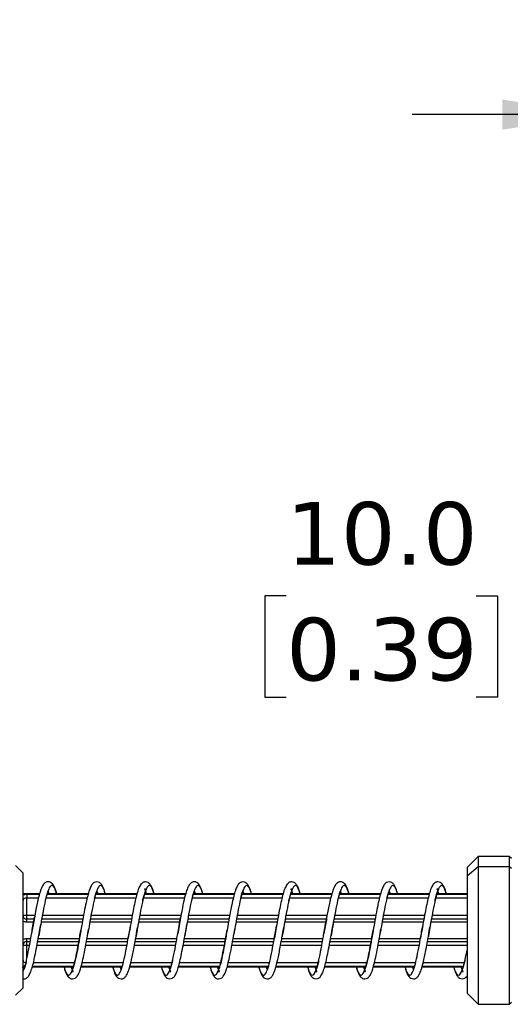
# Model space of a CAD drawing. Header units: millimetres. Extents: x 19 to 819, y 19 to 629.
# Tile 54 of 70: x 517 to 567, y 393 to 493. Entities that reach past the tile are written whole.
import ezdxf

# ---------------------------------------------------------------- set-up
doc = ezdxf.new("R2010")
doc.units = ezdxf.units.MM
doc.header["$LTSCALE"] = 3
doc.linetypes.add('SLD-Solid', pattern=[0])
doc.layers.add('DIMENSIONS', color=140, linetype='SLD-Solid', lineweight=25)
doc.styles.add('SLDTEXTSTYLE0', font='VERDANA.TTF')
doc.dimstyles.new('SLDDIMSTYLE5', dxfattribs={"dimtxt": 6.474023, "dimasz": 9.906, "dimexe": 0, "dimexo": 0.0625, "dimgap": 1.618506, "dimtad": 0, "dimtih": 1, "dimtoh": 1, "dimlfac": 1.333333, "dimrnd": 1e-09, "dimzin": 4, "dimdsep": 46, "dimtxsty": 'SLDTEXTSTYLE0', "dimsah": 1, "dimcen": 0.09, "dimadec": 0, "dimazin": 1, "dimtfac": 1, "dimtmove": 0, "dimatfit": 0, "dimfxl": 0, "dimfrac": 2, "dimtolj": 1, "dimtzin": 12, "dimarcsym": 0})

# ---------------------------------------------------------------- blocks, each defined once
blk = doc.blocks.new('_D_9')
at = {"layer": 'DIMENSIONS'}
for p, q in [((597.769, 420.276), (597.769, 444.285)), ((605.269, 420.276), (605.269, 444.285)), ((544.195, 434.76), (542.021, 434.76)), ((542.021, 434.76), (542.021, 424.47)), ((563.433, 434.76), (565.607, 434.76)), ((565.607, 434.76), (565.607, 424.47)), ((597.769, 434.76), (572.206, 434.76)), ((605.269, 434.76), (624.319, 434.76)), ((542.021, 424.47), (544.195, 424.47)), ((565.607, 424.47), (563.433, 424.47))]:
    blk.add_line(p, q, dxfattribs=at)
for points in [[(597.769, 434.76), (587.863, 436.284), (587.863, 433.236)], [(605.269, 434.76), (615.175, 433.236), (615.175, 436.284)]]:
    blk.add_solid(points, dxfattribs=at)
at = {"layer": 'DIMENSIONS', "char_height": 6.35, "attachment_point": 1, "style": 'SLDTEXTSTYLE0'}
for s, insert in [('10.0', (544.195, 444.274)), ('0.39', (544.195, 432.536))]:
    blk.add_mtext(s, dxfattribs=dict(at, insert=insert))
blk = doc.blocks.new('_D_11')
at = {"layer": 'DIMENSIONS'}
for p, q in [((576.019, 419.271), (576.019, 493.087)), ((616.519, 414.396), (616.519, 493.087)), ((576.019, 483.562), (556.969, 483.562)), ((585.866, 483.562), (583.692, 483.562)), ((583.692, 483.562), (583.692, 473.272)), ((605.104, 483.562), (607.278, 483.562)), ((607.278, 483.562), (607.278, 473.272)), ((616.519, 483.562), (635.569, 483.562)), ((583.692, 473.272), (585.866, 473.272)), ((607.278, 473.272), (605.104, 473.272))]:
    blk.add_line(p, q, dxfattribs=at)
for points in [[(576.019, 483.562), (566.113, 485.086), (566.113, 482.038)], [(616.519, 483.562), (626.425, 482.038), (626.425, 485.086)]]:
    blk.add_solid(points, dxfattribs=at)
at = {"layer": 'DIMENSIONS', "char_height": 6.35, "attachment_point": 1, "style": 'SLDTEXTSTYLE0'}
for s, insert in [('54.0', (585.866, 493.076)), ('2.13', (585.866, 481.338))]:
    blk.add_mtext(s, dxfattribs=dict(at, insert=insert))

msp = doc.modelspace()

# ---------------------------------------------------------------- linework, layer by layer
for p, q in [((517.5194, 406.6489), (516.7694, 407.3989)), ((563.6444, 408.3364), (562.5194, 407.2114)), ((566.7944, 408.3364), (563.6444, 408.3364)), ((563.6444, 408.3364), (563.6444, 407.2936)), ((567.0194, 408.1114), (566.7944, 408.3364)), ((566.7944, 408.3364), (566.7944, 407.2936)), ((517.5194, 395.0239), (517.5194, 406.6489)), ((563.6444, 407.2936), (562.5194, 406.325)), ((562.5194, 407.2114), (562.5194, 406.325)), ((563.6444, 407.2936), (563.6444, 393.3364)), ((566.7944, 407.2936), (563.6444, 407.2936)), ((566.7944, 407.2936), (566.7944, 393.3364)), ((567.0194, 407.0999), (566.7944, 407.2936)), ((562.5194, 406.325), (562.5194, 394.4614)), ((517.5194, 404.5864), (519.2065, 404.5864)), ((517.8944, 404.4927), (517.8944, 404.127)), ((517.8944, 404.4927), (519.1814, 404.4927)), ((519.9615, 404.4927), (524.1193, 404.4927)), ((519.9933, 404.5864), (524.1436, 404.5864)), ((524.8908, 404.4927), (529.0587, 404.4927)), ((524.9204, 404.5864), (529.0875, 404.5864)), ((529.8256, 404.4927), (533.9939, 404.4927)), ((529.8517, 404.5864), (534.019, 404.5864)), ((534.774, 404.4927), (538.9318, 404.4927)), ((534.8058, 404.5864), (538.9561, 404.5864)), ((539.7033, 404.4927), (543.8712, 404.4927)), ((539.7329, 404.5864), (543.9, 404.5864)), ((544.6381, 404.4927), (548.8064, 404.4927)), ((544.6642, 404.5864), (548.8315, 404.5864)), ((549.5865, 404.4927), (553.7443, 404.4927)), ((549.6183, 404.5864), (553.7686, 404.5864)), ((554.5158, 404.4927), (558.6837, 404.4927)), ((554.5454, 404.5864), (558.7125, 404.5864)), ((559.4506, 404.4927), (562.5194, 404.4927)), ((559.4767, 404.5864), (562.5194, 404.5864)), ((517.8944, 402.3364), (517.8944, 404.127)), ((517.8944, 404.127), (519.0899, 404.127)), ((519.8538, 404.127), (524.0244, 404.127)), ((524.7874, 404.127), (528.963, 404.127)), ((529.7237, 404.127), (533.9024, 404.127)), ((534.6663, 404.127), (538.8369, 404.127)), ((539.5999, 404.127), (543.7755, 404.127)), ((544.5362, 404.127), (548.7149, 404.127)), ((549.4788, 404.127), (553.6494, 404.127)), ((554.4124, 404.127), (558.588, 404.127)), ((559.3487, 404.127), (562.5194, 404.127)), ((517.8944, 402.3364), (517.5194, 402.3364)), ((517.8944, 401.9614), (517.8944, 402.3364)), ((518.7138, 402.3364), (517.8944, 402.3364)), ((517.8944, 401.6697), (517.8944, 401.9614)), ((518.6468, 401.9614), (517.8944, 401.9614)), ((518.5944, 401.6697), (517.8944, 401.6697)), ((518.6041, 401.7179), (518.4586, 400.8978)), ((519.1974, 400.7688), (519.3131, 401.4308)), ((523.5327, 401.6697), (519.3557, 401.6697)), ((523.5844, 401.9614), (519.4077, 401.9614)), ((523.6533, 402.3364), (519.4746, 402.3364)), ((528.4697, 401.6697), (524.2915, 401.6697)), ((528.5218, 401.9614), (524.3422, 401.9614)), ((528.5918, 402.3364), (524.4107, 402.3364)), ((533.4069, 401.6697), (529.2277, 401.6697)), ((533.4593, 401.9614), (529.2795, 401.9614)), ((533.5263, 402.3364), (529.3465, 402.3364)), ((533.4166, 401.7179), (533.2711, 400.8978)), ((534.0099, 400.7688), (534.1256, 401.4308)), ((538.3452, 401.6697), (534.1682, 401.6697)), ((538.3969, 401.9614), (534.2202, 401.9614)), ((538.4658, 402.3364), (534.2871, 402.3364)), ((543.2822, 401.6697), (539.104, 401.6697)), ((543.3343, 401.9614), (539.1547, 401.9614)), ((543.4043, 402.3364), (539.2232, 402.3364)), ((548.2194, 401.6697), (544.0402, 401.6697)), ((548.2718, 401.9614), (544.092, 401.9614)), ((548.3388, 402.3364), (544.159, 402.3364)), ((548.2291, 401.7179), (548.0836, 400.8978)), ((548.8224, 400.7688), (548.9381, 401.4308)), ((553.1577, 401.6697), (548.9807, 401.6697)), ((553.2094, 401.9614), (549.0327, 401.9614)), ((553.2783, 402.3364), (549.0996, 402.3364)), ((558.0947, 401.6697), (553.9165, 401.6697)), ((558.1468, 401.9614), (553.9672, 401.9614)), ((558.2168, 402.3364), (554.0357, 402.3364)), ((562.5194, 401.6697), (558.8527, 401.6697)), ((562.5194, 401.9614), (558.9045, 401.9614)), ((562.5194, 402.3364), (558.9715, 402.3364)), ((518.4586, 400.8978), (518.3915, 400.5098)), ((519.2238, 400.925), (519.1127, 400.2849)), ((524.0936, 400.5356), (524.1351, 400.7697)), ((524.1351, 400.7697), (524.1755, 401.0023)), ((528.2958, 400.6822), (528.1823, 400.0333)), ((528.3342, 400.9013), (528.2958, 400.6822)), ((528.2968, 400.682), (528.4034, 401.2977)), ((528.9763, 400.2157), (529.073, 400.7723)), ((529.073, 400.7723), (529.1347, 401.1303)), ((533.2711, 400.8978), (533.204, 400.5098)), ((534.0363, 400.925), (533.9252, 400.2849)), ((538.9061, 400.5356), (538.9476, 400.7697)), ((538.9476, 400.7697), (538.988, 401.0023)), ((543.1083, 400.6822), (542.9948, 400.0333)), ((543.1467, 400.9013), (543.1083, 400.6822)), ((543.1093, 400.682), (543.2159, 401.2977)), ((543.7888, 400.2157), (543.8855, 400.7723)), ((543.8855, 400.7723), (543.9472, 401.1303)), ((548.0836, 400.8978), (548.0165, 400.5098)), ((548.8488, 400.925), (548.7377, 400.2849)), ((553.7186, 400.5356), (553.7601, 400.7697)), ((553.7601, 400.7697), (553.8005, 401.0023)), ((557.9208, 400.6822), (557.8073, 400.0333)), ((557.9592, 400.9013), (557.9208, 400.6822)), ((557.9218, 400.682), (558.0284, 401.2977)), ((558.6013, 400.2157), (558.698, 400.7723)), ((558.698, 400.7723), (558.7597, 401.1303)), ((517.8944, 399.7114), (517.8944, 400.0031)), ((517.8944, 400.0031), (518.304, 400.0031)), ((517.8944, 399.7114), (518.2525, 399.7114)), ((517.8944, 399.3364), (517.8944, 399.7114)), ((519.0109, 399.7114), (523.1893, 399.7114)), ((519.0624, 400.0031), (523.2402, 400.0031)), ((523.9476, 399.7114), (528.1244, 399.7114)), ((523.9992, 400.0031), (528.1768, 400.0031)), ((528.887, 399.7114), (533.065, 399.7114)), ((528.9394, 400.0031), (533.1165, 400.0031)), ((533.8234, 399.7114), (538.0018, 399.7114)), ((533.8749, 400.0031), (538.0527, 400.0031)), ((538.7601, 399.7114), (542.9369, 399.7114)), ((538.8117, 400.0031), (542.9893, 400.0031)), ((543.6995, 399.7114), (547.8775, 399.7114)), ((543.7519, 400.0031), (547.929, 400.0031)), ((548.6359, 399.7114), (552.8143, 399.7114)), ((548.6874, 400.0031), (552.8652, 400.0031)), ((553.5726, 399.7114), (557.7494, 399.7114)), ((553.6242, 400.0031), (557.8018, 400.0031)), ((558.512, 399.7114), (562.5194, 399.7114)), ((558.5644, 400.0031), (562.5194, 400.0031)), ((517.5194, 399.3364), (517.8944, 399.3364)), ((517.8944, 397.9027), (517.8944, 399.3364)), ((517.8944, 399.3364), (518.1848, 399.3364)), ((518.9409, 399.3364), (523.121, 399.3364)), ((523.8798, 399.3364), (528.0569, 399.3364)), ((528.8188, 399.3364), (532.9973, 399.3364)), ((533.7534, 399.3364), (537.9335, 399.3364)), ((538.6923, 399.3364), (542.8694, 399.3364)), ((543.6313, 399.3364), (547.8098, 399.3364)), ((548.5659, 399.3364), (552.746, 399.3364)), ((553.5048, 399.3364), (557.6819, 399.3364)), ((558.4438, 399.3364), (562.5194, 399.3364)), ((522.744, 397.5458), (518.5692, 397.5458)), ((527.678, 397.5458), (523.5101, 397.5458)), ((532.6215, 397.5458), (528.4419, 397.5458)), ((537.5565, 397.5458), (533.3817, 397.5458)), ((542.4905, 397.5458), (538.3226, 397.5458)), ((547.434, 397.5458), (543.2544, 397.5458)), ((552.369, 397.5458), (548.1942, 397.5458)), ((557.303, 397.5458), (553.1351, 397.5458)), ((562.2465, 397.5458), (558.0669, 397.5458)), ((522.611, 397.0864), (518.4478, 397.0864)), ((522.6423, 397.1802), (518.478, 397.1802)), ((527.5404, 397.0864), (523.3864, 397.0864)), ((527.5741, 397.1802), (523.4118, 397.1802)), ((532.4895, 397.0864), (528.3227, 397.0864)), ((532.5169, 397.1802), (528.347, 397.1802)), ((537.4235, 397.0864), (533.2603, 397.0864)), ((537.4548, 397.1802), (533.2905, 397.1802)), ((542.3529, 397.0864), (538.1989, 397.0864)), ((542.3866, 397.1802), (538.2243, 397.1802)), ((547.302, 397.0864), (543.1352, 397.0864)), ((547.3294, 397.1802), (543.1595, 397.1802)), ((552.236, 397.0864), (548.0728, 397.0864)), ((552.2673, 397.1802), (548.103, 397.1802)), ((557.1654, 397.0864), (553.0114, 397.0864)), ((557.1991, 397.1802), (553.0368, 397.1802)), ((562.1145, 397.0864), (557.9477, 397.0864)), ((562.1419, 397.1802), (557.972, 397.1802)), ((516.7694, 394.2739), (517.5194, 395.0239)), ((562.5194, 394.4614), (563.6444, 393.3364)), ((566.7944, 393.3364), (567.0194, 393.5614)), ((563.6444, 393.3364), (566.7944, 393.3364))]:
    msp.add_line(p, q)
for points, knots in [([(520.9205, 404.5864), (520.9133, 404.6138), (520.8259, 404.946), (520.6515, 405.3397), (520.4323, 405.6779), (520.0159, 405.7904), (519.7107, 405.6525), (519.5391, 405.4372), (519.3731, 405.111), (519.1863, 404.5561), (518.97, 403.6787), (518.7736, 402.6873), (518.6483, 401.9709), (518.6041, 401.7179)], [0, 0, 0, 0, 0.0127687, 0.1547139, 0.2732525, 0.3337549, 0.398301, 0.4702841, 0.5529732, 0.654923, 0.778007, 0.9216022, 1, 1, 1, 1]), ([(525.854, 404.5864), (525.8073, 404.7428), (525.7014, 405.0976), (525.5151, 405.4519), (525.3288, 405.6769), (525.0062, 405.7882), (524.6838, 405.6824), (524.5055, 405.4812), (524.3215, 405.1428), (524.1527, 404.6502), (523.9895, 404.0107), (523.8099, 403.181), (523.6093, 402.1189), (523.4699, 401.3203), (523.3963, 400.8988)], [0, 0, 0, 0, 0.0728348, 0.1652124, 0.2430313, 0.2989316, 0.3524694, 0.4231495, 0.5064507, 0.5918421, 0.6791327, 0.7737429, 0.880581, 1, 1, 1, 1]), ([(530.7926, 404.5864), (530.7793, 404.6369), (530.7155, 404.8781), (530.5939, 405.188), (530.4214, 405.4995), (530.2426, 405.6856), (529.9908, 405.7716), (529.7779, 405.7381), (529.5956, 405.6498), (529.4038, 405.4336), (529.2039, 405.0045), (529.0203, 404.3946), (528.85, 403.6739), (528.6841, 402.8396), (528.508, 401.8987), (528.3926, 401.2365), (528.3342, 400.9013)], [0, 0, 0, 0, 0.0216063, 0.1032606, 0.1803059, 0.2460487, 0.2980723, 0.3239016, 0.355944, 0.4387026, 0.537161, 0.6312827, 0.7222775, 0.8122018, 0.9049388, 1, 1, 1, 1]), ([(535.733, 404.5864), (535.7258, 404.6138), (535.6384, 404.946), (535.464, 405.3397), (535.2448, 405.6779), (534.8284, 405.7904), (534.5232, 405.6525), (534.3516, 405.4372), (534.1856, 405.111), (533.9988, 404.5561), (533.7825, 403.6787), (533.5861, 402.6873), (533.4608, 401.9709), (533.4166, 401.7179)], [0, 0, 0, 0, 0.0127687, 0.1547139, 0.2732525, 0.3337549, 0.398301, 0.4702841, 0.5529732, 0.654923, 0.778007, 0.9216022, 1, 1, 1, 1]), ([(540.6665, 404.5864), (540.6198, 404.7428), (540.5139, 405.0976), (540.3276, 405.4519), (540.1413, 405.6769), (539.8187, 405.7882), (539.4963, 405.6824), (539.318, 405.4812), (539.134, 405.1428), (538.9652, 404.6502), (538.802, 404.0107), (538.6224, 403.181), (538.4218, 402.1189), (538.2824, 401.3203), (538.2088, 400.8988)], [0, 0, 0, 0, 0.0728348, 0.1652124, 0.2430313, 0.2989316, 0.3524694, 0.4231495, 0.5064507, 0.5918421, 0.6791327, 0.7737429, 0.880581, 1, 1, 1, 1]), ([(545.6051, 404.5864), (545.5918, 404.6369), (545.528, 404.8781), (545.4064, 405.188), (545.2339, 405.4995), (545.0551, 405.6856), (544.8033, 405.7716), (544.5904, 405.7381), (544.4081, 405.6498), (544.2163, 405.4336), (544.0164, 405.0045), (543.8328, 404.3946), (543.6625, 403.6739), (543.4966, 402.8396), (543.3205, 401.8987), (543.2051, 401.2365), (543.1467, 400.9013)], [0, 0, 0, 0, 0.02160629, 0.10326055, 0.1803059, 0.24604866, 0.2980723, 0.32390155, 0.35594397, 0.43870261, 0.53716096, 0.63128271, 0.72227752, 0.81220181, 0.90493879, 1, 1, 1, 1]), ([(550.5455, 404.5864), (550.5383, 404.6138), (550.4509, 404.946), (550.2765, 405.3397), (550.0573, 405.6779), (549.6409, 405.7904), (549.3357, 405.6525), (549.1641, 405.4372), (548.9981, 405.111), (548.8113, 404.5561), (548.595, 403.6787), (548.3986, 402.6873), (548.2733, 401.9709), (548.2291, 401.7179)], [0, 0, 0, 0, 0.01276866, 0.15471395, 0.27325248, 0.33375487, 0.39830103, 0.4702841, 0.55297317, 0.654923, 0.77800703, 0.92160217, 1, 1, 1, 1]), ([(555.479, 404.5864), (555.4323, 404.7428), (555.3264, 405.0976), (555.1401, 405.4519), (554.9538, 405.6769), (554.6312, 405.7882), (554.3088, 405.6824), (554.1305, 405.4812), (553.9465, 405.1428), (553.7777, 404.6502), (553.6145, 404.0107), (553.4349, 403.181), (553.2343, 402.1189), (553.0949, 401.3203), (553.0213, 400.8988)], [0, 0, 0, 0, 0.0728348, 0.1652124, 0.2430313, 0.2989316, 0.3524694, 0.4231495, 0.5064507, 0.5918421, 0.6791327, 0.7737429, 0.880581, 1, 1, 1, 1]), ([(560.4176, 404.5864), (560.4043, 404.6369), (560.3405, 404.8781), (560.2189, 405.188), (560.0464, 405.4995), (559.8676, 405.6856), (559.6158, 405.7716), (559.4029, 405.7381), (559.2206, 405.6498), (559.0288, 405.4336), (558.8289, 405.0045), (558.6453, 404.3946), (558.475, 403.6739), (558.3091, 402.8396), (558.133, 401.8987), (558.0176, 401.2365), (557.9592, 400.9013)], [0, 0, 0, 0, 0.0216063, 0.1032606, 0.1803059, 0.2460487, 0.2980723, 0.3239016, 0.355944, 0.4387026, 0.537161, 0.6312827, 0.7222775, 0.8122018, 0.9049388, 1, 1, 1, 1]), ([(517.5194, 404.4638), (517.5403, 404.4677), (517.6052, 404.4796), (517.7333, 404.4899), (517.8408, 404.4917), (517.8944, 404.4927)], [0, 0, 0, 0, 0.1924583, 0.5981884, 1, 1, 1, 1]), ([(520.9105, 404.5864), (520.9004, 404.6246), (520.8134, 404.9562), (520.647, 405.2733), (520.4165, 405.4498), (520.1863, 405.1991), (519.9527, 404.581), (519.7223, 403.6374), (519.492, 402.455), (519.324, 401.5026), (519.2354, 400.9917), (519.2238, 400.925)], [0, 0, 0, 0, 0.0179059, 0.1555313, 0.2927045, 0.4297953, 0.5674349, 0.7045632, 0.8416915, 0.9793311, 1, 1, 1, 1]), ([(519.8984, 404.3063), (519.9758, 404.5406), (520.1084, 404.9421), (520.1361, 404.983), (520.1476, 405)], [0, 0, 0, 0, 0.5835701, 1, 1, 1, 1]), ([(520.0604, 404.8258), (520.068, 404.8105), (520.0919, 404.7625), (520.1231, 404.6577), (520.1443, 404.5864)], [0, 0, 0, 0, 0.3208527, 1, 1, 1, 1]), ([(525.8404, 404.5864), (525.807, 404.7026), (525.6967, 405.0862), (525.5093, 405.3753), (525.2758, 405.4104), (525.0461, 405.0326), (524.8147, 404.299), (524.5815, 403.2651), (524.3705, 402.1249), (524.2347, 401.3408), (524.1761, 401.0022)], [0, 0, 0, 0, 0.0604137, 0.1993796, 0.3387217, 0.477498, 0.6165244, 0.7558233, 0.8945844, 1, 1, 1, 1]), ([(524.7791, 404.094), (524.7974, 404.1686), (524.8635, 404.4381), (524.9633, 404.7426), (525.0751, 404.9823), (525.0837, 405.004), (525.0872, 405.0129)], [0, 0, 0, 0, 0.1274059, 0.4603613, 0.7809513, 1, 1, 1, 1]), ([(525.0003, 404.8104), (525.0202, 404.7705), (525.0446, 404.7213), (525.0771, 404.6079), (525.0832, 404.5864)], [0, 0, 0, 0, 0.8102139, 1, 1, 1, 1]), ([(530.7814, 404.5864), (530.7207, 404.7729), (530.5827, 405.1967), (530.3698, 405.4316), (530.137, 405.3273), (529.9052, 404.8257), (529.6755, 403.9835), (529.4424, 402.8689), (529.2627, 401.8698), (529.1605, 401.277), (529.1353, 401.1303)], [0, 0, 0, 0, 0.1102436, 0.2505474, 0.3913444, 0.5319927, 0.6723042, 0.8131594, 0.953739, 1, 1, 1, 1]), ([(529.6555, 403.8462), (529.6721, 403.9192), (529.7423, 404.2275), (529.8572, 404.6192), (529.9774, 404.9467), (530.0621, 405.0424), (529.9477, 404.9908), (529.8095, 405.0404), (529.862, 404.9942), (529.9328, 404.8472), (529.9951, 404.655), (530.0173, 404.5864)], [0, 0, 0, 0, 0.0497681, 0.2101412, 0.3755308, 0.5123845, 0.6059771, 0.6905133, 0.7988443, 0.9281545, 1, 1, 1, 1]), ([(535.723, 404.5864), (535.7129, 404.6246), (535.6259, 404.9562), (535.4595, 405.2733), (535.229, 405.4498), (534.9988, 405.1991), (534.7652, 404.581), (534.5348, 403.6374), (534.3045, 402.455), (534.1365, 401.5026), (534.0479, 400.9917), (534.0363, 400.925)], [0, 0, 0, 0, 0.0179059, 0.1555313, 0.2927045, 0.4297953, 0.5674349, 0.7045632, 0.8416915, 0.9793311, 1, 1, 1, 1]), ([(534.7109, 404.3063), (534.7883, 404.5406), (534.9209, 404.9421), (534.9486, 404.983), (534.9601, 405)], [0, 0, 0, 0, 0.5835701, 1, 1, 1, 1]), ([(534.8729, 404.8258), (534.8805, 404.8105), (534.9044, 404.7625), (534.9356, 404.6577), (534.9568, 404.5864)], [0, 0, 0, 0, 0.32085273, 1, 1, 1, 1]), ([(540.6529, 404.5864), (540.6195, 404.7026), (540.5092, 405.0862), (540.3218, 405.3753), (540.0883, 405.4104), (539.8586, 405.0326), (539.6272, 404.299), (539.394, 403.2651), (539.183, 402.1249), (539.0472, 401.3408), (538.9886, 401.0022)], [0, 0, 0, 0, 0.0604137, 0.1993796, 0.3387217, 0.477498, 0.6165244, 0.7558233, 0.8945844, 1, 1, 1, 1]), ([(539.5916, 404.094), (539.6099, 404.1686), (539.676, 404.4381), (539.7758, 404.7426), (539.8876, 404.9823), (539.8962, 405.004), (539.8997, 405.0129)], [0, 0, 0, 0, 0.1274059, 0.4603613, 0.7809513, 1, 1, 1, 1]), ([(539.8128, 404.8104), (539.8327, 404.7705), (539.8571, 404.7213), (539.8896, 404.6079), (539.8957, 404.5864)], [0, 0, 0, 0, 0.8102139, 1, 1, 1, 1]), ([(545.5939, 404.5864), (545.5332, 404.7729), (545.3952, 405.1967), (545.1823, 405.4316), (544.9495, 405.3273), (544.7177, 404.8257), (544.488, 403.9835), (544.2549, 402.8689), (544.0752, 401.8698), (543.973, 401.277), (543.9478, 401.1303)], [0, 0, 0, 0, 0.1102436, 0.2505474, 0.3913444, 0.5319927, 0.6723042, 0.8131594, 0.953739, 1, 1, 1, 1]), ([(544.468, 403.8462), (544.4846, 403.9192), (544.5548, 404.2275), (544.6697, 404.6192), (544.7899, 404.9467), (544.8746, 405.0424), (544.7602, 404.9908), (544.622, 405.0404), (544.6745, 404.9942), (544.7453, 404.8472), (544.8076, 404.655), (544.8298, 404.5864)], [0, 0, 0, 0, 0.0497681, 0.2101412, 0.3755308, 0.5123845, 0.6059771, 0.6905133, 0.7988443, 0.9281545, 1, 1, 1, 1]), ([(550.5355, 404.5864), (550.5254, 404.6246), (550.4384, 404.9562), (550.272, 405.2733), (550.0415, 405.4498), (549.8113, 405.1991), (549.5777, 404.581), (549.3473, 403.6374), (549.117, 402.455), (548.949, 401.5026), (548.8604, 400.9917), (548.8488, 400.925)], [0, 0, 0, 0, 0.0179059, 0.1555313, 0.2927045, 0.4297953, 0.5674349, 0.7045632, 0.8416915, 0.9793311, 1, 1, 1, 1]), ([(549.5234, 404.3063), (549.6008, 404.5406), (549.7334, 404.9421), (549.7611, 404.983), (549.7726, 405)], [0, 0, 0, 0, 0.5835701, 1, 1, 1, 1]), ([(549.6854, 404.8258), (549.693, 404.8105), (549.7169, 404.7625), (549.7481, 404.6577), (549.7693, 404.5864)], [0, 0, 0, 0, 0.3208527, 1, 1, 1, 1]), ([(555.4654, 404.5864), (555.432, 404.7026), (555.3217, 405.0862), (555.1343, 405.3753), (554.9008, 405.4104), (554.6711, 405.0326), (554.4397, 404.299), (554.2065, 403.2651), (553.9955, 402.1249), (553.8597, 401.3408), (553.8011, 401.0022)], [0, 0, 0, 0, 0.0604137, 0.1993796, 0.3387217, 0.477498, 0.6165244, 0.7558233, 0.8945844, 1, 1, 1, 1]), ([(554.4041, 404.094), (554.4224, 404.1686), (554.4885, 404.4381), (554.5883, 404.7426), (554.7001, 404.9823), (554.7087, 405.004), (554.7122, 405.0129)], [0, 0, 0, 0, 0.1274059, 0.4603613, 0.7809513, 1, 1, 1, 1]), ([(554.6253, 404.8104), (554.6452, 404.7705), (554.6696, 404.7213), (554.7021, 404.6079), (554.7082, 404.5864)], [0, 0, 0, 0, 0.81021394, 1, 1, 1, 1]), ([(560.4064, 404.5864), (560.3457, 404.7729), (560.2077, 405.1967), (559.9948, 405.4316), (559.762, 405.3273), (559.5302, 404.8257), (559.3005, 403.9835), (559.0674, 402.8689), (558.8877, 401.8698), (558.7855, 401.277), (558.7603, 401.1303)], [0, 0, 0, 0, 0.1102436, 0.2505474, 0.3913444, 0.5319927, 0.6723042, 0.8131594, 0.953739, 1, 1, 1, 1]), ([(559.2805, 403.8462), (559.2971, 403.9192), (559.3673, 404.2275), (559.4822, 404.6192), (559.6024, 404.9467), (559.6871, 405.0424), (559.5727, 404.9908), (559.4345, 405.0404), (559.487, 404.9942), (559.5578, 404.8472), (559.6201, 404.655), (559.6423, 404.5864)], [0, 0, 0, 0, 0.0497681, 0.2101412, 0.3755308, 0.5123845, 0.6059771, 0.6905133, 0.7988443, 0.9281545, 1, 1, 1, 1]), ([(517.8944, 404.127), (517.7929, 404.127), (517.6921, 404.1092), (517.5546, 404.0218), (517.5194, 403.9504), (517.5194, 403.8598)], [0, 0, 0, 0, 0.5, 0.5, 1, 1, 1, 1]), ([(517.5093, 396.6519), (517.5379, 396.7013), (517.6435, 396.8837), (517.825, 397.5718), (518.0587, 398.6354), (518.2893, 399.909), (518.4987, 401.1473), (518.6331, 401.8882), (518.6899, 402.2015)], [0, 0, 0, 0, 0.0727127, 0.2684238, 0.4649411, 0.6608127, 0.8565667, 1, 1, 1, 1]), ([(517.5194, 402.3364), (517.5194, 402.2912), (517.5278, 402.2441), (517.5625, 402.1553), (517.5892, 402.1129), (517.6917, 402.0058), (517.7929, 401.9614), (517.8944, 401.9614)], [0, 0, 0, 0, 0.25, 0.25, 0.5, 0.5, 1, 1, 1, 1]), ([(517.8944, 401.6697), (517.841, 401.6736), (517.7337, 401.6814), (517.6056, 401.7268), (517.5405, 401.7717), (517.5194, 401.7863)], [0, 0, 0, 0, 0.4007244, 0.8054421, 1, 1, 1, 1]), ([(533.2033, 400.5099), (533.2462, 400.7593), (533.3453, 401.3354), (533.4455, 401.8881), (533.5024, 402.2015)], [0, 0, 0, 0, 0.4328929, 1, 1, 1, 1]), ([(548.0158, 400.5099), (548.0587, 400.7593), (548.1578, 401.3354), (548.258, 401.8881), (548.3149, 402.2015)], [0, 0, 0, 0, 0.4328929, 1, 1, 1, 1]), ([(517.5194, 395.9374), (517.5441, 395.9292), (517.6602, 395.8906), (517.9258, 396.0056), (518.1079, 396.2154), (518.308, 396.6116), (518.4833, 397.1713), (518.6515, 397.859), (518.8223, 398.6923), (519.0083, 399.6825), (519.1331, 400.3992), (519.1974, 400.7688)], [0, 0, 0, 0, 0.02110988, 0.09915892, 0.20781112, 0.33679036, 0.46315579, 0.58818012, 0.71631029, 0.85369585, 1, 1, 1, 1]), ([(521.6813, 397.0864), (521.7197, 396.9537), (521.8215, 396.6019), (521.9979, 396.2427), (522.1894, 396.0227), (522.3716, 395.9348), (522.5845, 395.9012), (522.8364, 395.9872), (523.0893, 396.2518), (523.3045, 396.7509), (523.5119, 397.532), (523.696, 398.3561), (523.8929, 399.3865), (524.0279, 400.1595), (524.0936, 400.5356)], [0, 0, 0, 0, 0.06106138, 0.16193863, 0.24673047, 0.27956009, 0.30602391, 0.35932565, 0.42668356, 0.58885177, 0.6767945, 0.77549345, 0.89077247, 1, 1, 1, 1]), ([(521.6897, 397.0864), (521.7132, 397.0012), (521.8136, 396.6375), (521.9919, 396.3337), (522.2247, 396.2411), (522.4543, 396.5672), (522.6866, 397.2545), (522.9189, 398.2522), (523.1486, 399.4721), (523.3036, 400.3637), (523.3812, 400.8102)], [0, 0, 0, 0, 0.0418871, 0.1787936, 0.315845, 0.4524161, 0.5893968, 0.7263775, 0.8629486, 1, 1, 1, 1]), ([(523.3963, 400.8988), (523.3202, 400.4591), (523.1787, 399.641), (522.991, 398.6023), (522.8199, 397.8207), (522.6728, 397.2503), (522.544, 396.8745), (522.4553, 396.675), (522.4033, 396.6329), (522.5414, 396.6823), (522.6561, 396.6283), (522.5697, 396.74), (522.4962, 396.9044), (522.4456, 397.0861), (522.4455, 397.0864)], [0, 0, 0, 0, 0.14237449, 0.26494434, 0.36945969, 0.46178932, 0.54895863, 0.63015184, 0.69817235, 0.75125222, 0.81001855, 0.89594837, 0.99979568, 1, 1, 1, 1]), ([(524.1761, 401.0022), (524.1574, 400.8949), (524.1302, 400.7382), (524.1028, 400.584), (524.0942, 400.5355)], [0, 0, 0, 0, 0.68558954, 1, 1, 1, 1]), ([(526.617, 397.0864), (526.6181, 397.082), (526.6964, 396.7756), (526.8539, 396.4546), (527.0838, 396.2195), (527.3146, 396.4177), (527.5481, 396.9869), (527.7781, 397.8906), (528.009, 399.0466), (528.1834, 400.0255), (528.2786, 400.5766), (528.2968, 400.682)], [0, 0, 0, 0, 0.00201549, 0.14021096, 0.27785538, 0.4155825, 0.55376369, 0.691378, 0.82915764, 0.96731028, 1, 1, 1, 1]), ([(529.1353, 401.1303), (529.084, 400.8271), (529.0314, 400.5162), (528.9783, 400.223), (528.9769, 400.2156)], [0, 0, 0, 0, 0.9746985, 1, 1, 1, 1]), ([(531.5499, 397.0864), (531.554, 397.0704), (531.611, 396.849), (531.7282, 396.538), (531.9116, 396.1898), (532.0901, 395.9908), (532.4125, 395.8845), (532.735, 395.9964), (532.9216, 396.2188), (533.1201, 396.6106), (533.2959, 397.1715), (533.464, 397.8589), (533.6349, 398.6923), (533.8208, 399.6825), (533.9456, 400.3992), (534.0099, 400.7688)], [0, 0, 0, 0, 0.0066439, 0.0919789, 0.1752252, 0.2458587, 0.2993612, 0.3552247, 0.4329923, 0.5253089, 0.6157547, 0.7052407, 0.7969496, 0.8952831, 1, 1, 1, 1]), ([(531.5666, 397.0864), (531.6156, 396.9276), (531.7417, 396.519), (531.9432, 396.2588), (532.1767, 396.3063), (532.4077, 396.7579), (532.6376, 397.5566), (532.8712, 398.6397), (533.0587, 399.6711), (533.1695, 400.3135), (533.2033, 400.5099)], [0, 0, 0, 0, 0.0896493, 0.2307511, 0.3724281, 0.5137226, 0.6548475, 0.7965538, 0.9377944, 1, 1, 1, 1]), ([(536.4938, 397.0864), (536.5322, 396.9537), (536.634, 396.6019), (536.8104, 396.2427), (537.0019, 396.0227), (537.1841, 395.9348), (537.397, 395.9012), (537.6489, 395.9872), (537.9018, 396.2518), (538.117, 396.7509), (538.3244, 397.532), (538.5085, 398.3561), (538.7054, 399.3865), (538.8404, 400.1595), (538.9061, 400.5356)], [0, 0, 0, 0, 0.0610614, 0.1619386, 0.2467305, 0.2795601, 0.3060239, 0.3593257, 0.4266836, 0.5888518, 0.6767945, 0.7754935, 0.8907725, 1, 1, 1, 1]), ([(536.5022, 397.0864), (536.5257, 397.0012), (536.6261, 396.6375), (536.8044, 396.3337), (537.0372, 396.2411), (537.2668, 396.5672), (537.4991, 397.2545), (537.7314, 398.2522), (537.9611, 399.4721), (538.1161, 400.3637), (538.1937, 400.8102)], [0, 0, 0, 0, 0.0418871, 0.1787936, 0.315845, 0.4524161, 0.5893968, 0.7263775, 0.8629486, 1, 1, 1, 1]), ([(538.2088, 400.8988), (538.1327, 400.4591), (537.9912, 399.641), (537.8035, 398.6023), (537.6324, 397.8207), (537.4853, 397.2503), (537.3565, 396.8745), (537.2678, 396.675), (537.2158, 396.6329), (537.3539, 396.6823), (537.4686, 396.6283), (537.3822, 396.74), (537.3087, 396.9044), (537.2581, 397.0861), (537.258, 397.0864)], [0, 0, 0, 0, 0.1423745, 0.2649443, 0.3694597, 0.4617893, 0.5489586, 0.6301518, 0.6981723, 0.7512522, 0.8100185, 0.8959484, 0.9997957, 1, 1, 1, 1]), ([(538.9886, 401.0022), (538.9699, 400.8949), (538.9427, 400.7382), (538.9153, 400.584), (538.9067, 400.5355)], [0, 0, 0, 0, 0.6855895, 1, 1, 1, 1]), ([(541.4295, 397.0864), (541.4306, 397.082), (541.5089, 396.7756), (541.6664, 396.4546), (541.8963, 396.2195), (542.1271, 396.4177), (542.3606, 396.9869), (542.5906, 397.8906), (542.8215, 399.0466), (542.9959, 400.0255), (543.0911, 400.5766), (543.1093, 400.682)], [0, 0, 0, 0, 0.0020155, 0.140211, 0.2778554, 0.4155825, 0.5537637, 0.691378, 0.8291576, 0.9673103, 1, 1, 1, 1]), ([(543.9478, 401.1303), (543.8965, 400.8271), (543.8439, 400.5162), (543.7908, 400.223), (543.7894, 400.2156)], [0, 0, 0, 0, 0.9746985, 1, 1, 1, 1]), ([(546.3624, 397.0864), (546.3665, 397.0704), (546.4235, 396.849), (546.5407, 396.538), (546.7241, 396.1898), (546.9026, 395.9908), (547.225, 395.8845), (547.5475, 395.9964), (547.7341, 396.2188), (547.9326, 396.6106), (548.1084, 397.1715), (548.2765, 397.8589), (548.4474, 398.6923), (548.6333, 399.6825), (548.7581, 400.3992), (548.8224, 400.7688)], [0, 0, 0, 0, 0.0066439, 0.0919789, 0.1752252, 0.2458587, 0.2993612, 0.3552247, 0.4329923, 0.5253089, 0.6157547, 0.7052407, 0.7969496, 0.8952831, 1, 1, 1, 1]), ([(546.3791, 397.0864), (546.4281, 396.9276), (546.5542, 396.519), (546.7557, 396.2588), (546.9892, 396.3063), (547.2202, 396.7579), (547.4501, 397.5566), (547.6837, 398.6397), (547.8712, 399.6711), (547.982, 400.3135), (548.0158, 400.5099)], [0, 0, 0, 0, 0.0896493, 0.2307511, 0.3724281, 0.5137226, 0.6548475, 0.7965538, 0.9377944, 1, 1, 1, 1]), ([(551.3063, 397.0864), (551.3447, 396.9537), (551.4465, 396.6019), (551.6229, 396.2427), (551.8144, 396.0227), (551.9966, 395.9348), (552.2095, 395.9012), (552.4614, 395.9872), (552.7143, 396.2518), (552.9295, 396.7509), (553.1369, 397.532), (553.321, 398.3561), (553.5179, 399.3865), (553.6529, 400.1595), (553.7186, 400.5356)], [0, 0, 0, 0, 0.0610614, 0.1619386, 0.2467305, 0.2795601, 0.3060239, 0.3593257, 0.4266836, 0.5888518, 0.6767945, 0.7754935, 0.8907725, 1, 1, 1, 1]), ([(551.3147, 397.0864), (551.3382, 397.0012), (551.4386, 396.6375), (551.6169, 396.3337), (551.8497, 396.2411), (552.0793, 396.5672), (552.3116, 397.2545), (552.5439, 398.2522), (552.7736, 399.4721), (552.9286, 400.3637), (553.0062, 400.8102)], [0, 0, 0, 0, 0.0418871, 0.1787936, 0.315845, 0.4524161, 0.5893968, 0.7263775, 0.8629486, 1, 1, 1, 1]), ([(553.0213, 400.8988), (552.9452, 400.4591), (552.8037, 399.641), (552.616, 398.6023), (552.4449, 397.8207), (552.2978, 397.2503), (552.169, 396.8745), (552.0803, 396.675), (552.0283, 396.6329), (552.1664, 396.6823), (552.2811, 396.6283), (552.1947, 396.74), (552.1212, 396.9044), (552.0706, 397.0861), (552.0705, 397.0864)], [0, 0, 0, 0, 0.1423745, 0.2649443, 0.3694597, 0.4617893, 0.5489586, 0.6301518, 0.6981723, 0.7512522, 0.8100185, 0.8959484, 0.9997957, 1, 1, 1, 1]), ([(553.8011, 401.0022), (553.7824, 400.8949), (553.7552, 400.7382), (553.7278, 400.584), (553.7192, 400.5355)], [0, 0, 0, 0, 0.6855895, 1, 1, 1, 1]), ([(556.242, 397.0864), (556.2431, 397.082), (556.3214, 396.7756), (556.4789, 396.4546), (556.7088, 396.2195), (556.9396, 396.4177), (557.1731, 396.9869), (557.4031, 397.8906), (557.634, 399.0466), (557.8084, 400.0255), (557.9036, 400.5766), (557.9218, 400.682)], [0, 0, 0, 0, 0.0020155, 0.140211, 0.2778554, 0.4155825, 0.5537637, 0.691378, 0.8291576, 0.9673103, 1, 1, 1, 1]), ([(558.7603, 401.1303), (558.709, 400.8271), (558.6564, 400.5162), (558.6033, 400.223), (558.6019, 400.2156)], [0, 0, 0, 0, 0.97469848, 1, 1, 1, 1]), ([(517.5194, 399.8865), (517.5403, 399.901), (517.6052, 399.9458), (517.7333, 399.9914), (517.8408, 399.9992), (517.8944, 400.0031)], [0, 0, 0, 0, 0.1924583, 0.5981884, 1, 1, 1, 1]), ([(517.8944, 399.7114), (517.7929, 399.7114), (517.6921, 399.6675), (517.5546, 399.5238), (517.5194, 399.4277), (517.5194, 399.3364)], [0, 0, 0, 0, 0.5, 0.5, 1, 1, 1, 1]), ([(526.6123, 397.0864), (526.699, 396.8285), (526.8637, 396.339), (527.073, 396.0205), (527.4665, 395.8859), (527.7698, 395.9838), (527.9445, 396.1674), (528.1198, 396.4703), (528.3153, 397.0088), (528.5399, 397.8856), (528.7446, 398.9223), (528.895, 399.7456), (528.959, 400.1155), (528.9763, 400.2157)], [0, 0, 0, 0, 0.1377548, 0.2614528, 0.3154764, 0.3715836, 0.4384938, 0.5187198, 0.6199872, 0.7433598, 0.8885425, 0.9698102, 1, 1, 1, 1]), ([(541.4248, 397.0864), (541.5115, 396.8285), (541.6762, 396.339), (541.8855, 396.0205), (542.279, 395.8859), (542.5823, 395.9838), (542.757, 396.1674), (542.9323, 396.4703), (543.1278, 397.0088), (543.3524, 397.8856), (543.5571, 398.9223), (543.7075, 399.7456), (543.7715, 400.1155), (543.7888, 400.2157)], [0, 0, 0, 0, 0.1377548, 0.2614528, 0.3154764, 0.3715836, 0.4384938, 0.5187198, 0.6199872, 0.7433598, 0.8885425, 0.9698102, 1, 1, 1, 1]), ([(556.2373, 397.0864), (556.324, 396.8285), (556.4887, 396.339), (556.698, 396.0205), (557.0915, 395.8859), (557.3948, 395.9838), (557.5695, 396.1674), (557.7448, 396.4703), (557.9403, 397.0088), (558.1649, 397.8856), (558.3696, 398.9223), (558.52, 399.7456), (558.584, 400.1155), (558.6013, 400.2157)], [0, 0, 0, 0, 0.1377548, 0.2614528, 0.3154764, 0.3715836, 0.4384938, 0.5187198, 0.6199872, 0.7433598, 0.8885425, 0.9698102, 1, 1, 1, 1]), ([(561.1916, 397.0864), (561.2406, 396.9277), (561.3667, 396.519), (561.5682, 396.2586), (561.8017, 396.307), (562.0327, 396.7552), (562.2625, 397.5665), (562.4266, 398.2926), (562.5115, 398.7562), (562.5194, 398.7988)], [0, 0, 0, 0, 0.1105568, 0.2845654, 0.4592835, 0.6335298, 0.807567, 0.9823212, 1, 1, 1, 1]), ([(517.8539, 397.7336), (517.8356, 397.6553), (517.7662, 397.3583), (517.6517, 396.9974), (517.5528, 396.7107), (517.4647, 396.643), (517.5144, 396.6527), (517.5194, 396.6537)], [0, 0, 0, 0, 0.1087316, 0.4124994, 0.7182611, 0.9716816, 1, 1, 1, 1]), ([(517.5194, 397.8131), (517.5194, 397.7682), (517.5278, 397.7268), (517.5625, 397.6576), (517.5892, 397.629), (517.6917, 397.5639), (517.7929, 397.5458), (517.8944, 397.5458)], [0, 0, 0, 0, 0.25, 0.25, 0.5, 0.5, 1, 1, 1, 1]), ([(532.6664, 397.7336), (532.6481, 397.6553), (532.5784, 397.3583), (532.467, 396.9979), (532.3557, 396.7088), (532.28, 396.6307), (532.4027, 396.6822), (532.5348, 396.631), (532.4712, 396.6949), (532.4001, 396.8479), (532.3418, 397.0371), (532.3266, 397.0864)], [0, 0, 0, 0, 0.0565091, 0.2143807, 0.3732886, 0.5049941, 0.5979482, 0.6869972, 0.8063883, 0.9495616, 1, 1, 1, 1]), ([(547.4789, 397.7336), (547.4606, 397.6553), (547.3909, 397.3583), (547.2795, 396.9979), (547.1682, 396.7088), (547.0925, 396.6307), (547.2152, 396.6822), (547.3473, 396.631), (547.2837, 396.6949), (547.2126, 396.8479), (547.1543, 397.0371), (547.1391, 397.0864)], [0, 0, 0, 0, 0.0565091, 0.2143807, 0.3732886, 0.5049941, 0.5979482, 0.6869972, 0.8063883, 0.9495616, 1, 1, 1, 1]), ([(562.2914, 397.7336), (562.2731, 397.6553), (562.2034, 397.3583), (562.092, 396.9979), (561.9807, 396.7088), (561.905, 396.6307), (562.0277, 396.6822), (562.1598, 396.631), (562.0962, 396.6949), (562.0251, 396.8479), (561.9668, 397.0371), (561.9516, 397.0864)], [0, 0, 0, 0, 0.0565091, 0.2143807, 0.3732886, 0.5049941, 0.5979482, 0.6869972, 0.8063883, 0.9495616, 1, 1, 1, 1]), ([(517.6028, 396.8421), (517.5891, 396.8699), (517.5642, 396.9203), (517.5296, 397.035), (517.5141, 397.0864)], [0, 0, 0, 0, 0.55115604, 1, 1, 1, 1]), ([(517.7064, 397.1871), (517.6642, 397.1899), (517.5969, 397.1945), (517.5404, 397.205), (517.5194, 397.209)], [0, 0, 0, 0, 0.6272857, 1, 1, 1, 1]), ([(527.4713, 396.8583), (527.4571, 396.8867), (527.4316, 396.9377), (527.4016, 397.0409), (527.3884, 397.0864)], [0, 0, 0, 0, 0.55848, 1, 1, 1, 1]), ([(542.2838, 396.8583), (542.2696, 396.8867), (542.2441, 396.9377), (542.2141, 397.0409), (542.2009, 397.0864)], [0, 0, 0, 0, 0.55848, 1, 1, 1, 1]), ([(557.0963, 396.8583), (557.0821, 396.8867), (557.0566, 396.9377), (557.0266, 397.0409), (557.0134, 397.0864)], [0, 0, 0, 0, 0.55848, 1, 1, 1, 1]), ([(561.1749, 397.0864), (561.179, 397.0704), (561.236, 396.849), (561.3532, 396.538), (561.5366, 396.19), (561.7152, 395.9905), (562.0372, 395.8853), (562.3538, 395.9899), (562.4594, 396.1303), (562.5194, 396.21)], [0, 0, 0, 0, 0.0155004, 0.2145899, 0.4088064, 0.5735966, 0.6984198, 0.8287511, 1, 1, 1, 1])]:
    msp.add_open_spline(points, degree=3, knots=knots)

# ---------------------------------------------------------------- dimensions: what is measured, and where the dimension line sits
at = {"layer": 'DIMENSIONS'}
for base, p1, p2, picture, middle in [((616.5194, 483.5617), (576.0194, 415.4614), (616.5194, 410.5864), '_D_11', (595.4846, 483.5617)), ((597.7694, 434.7598), (605.2694, 416.4664), (597.7694, 416.4664), '_D_9', (553.8138, 434.7598))]:
    dim = msp.add_linear_dim(base=base, p1=p1, p2=p2, dimstyle='SLDDIMSTYLE5', dxfattribs=at)
    dim.commit()
    dim.dimension.update_dxf_attribs({"geometry": picture, "text_midpoint": middle, "dimtype": 160})

doc.saveas('drawing.dxf')
